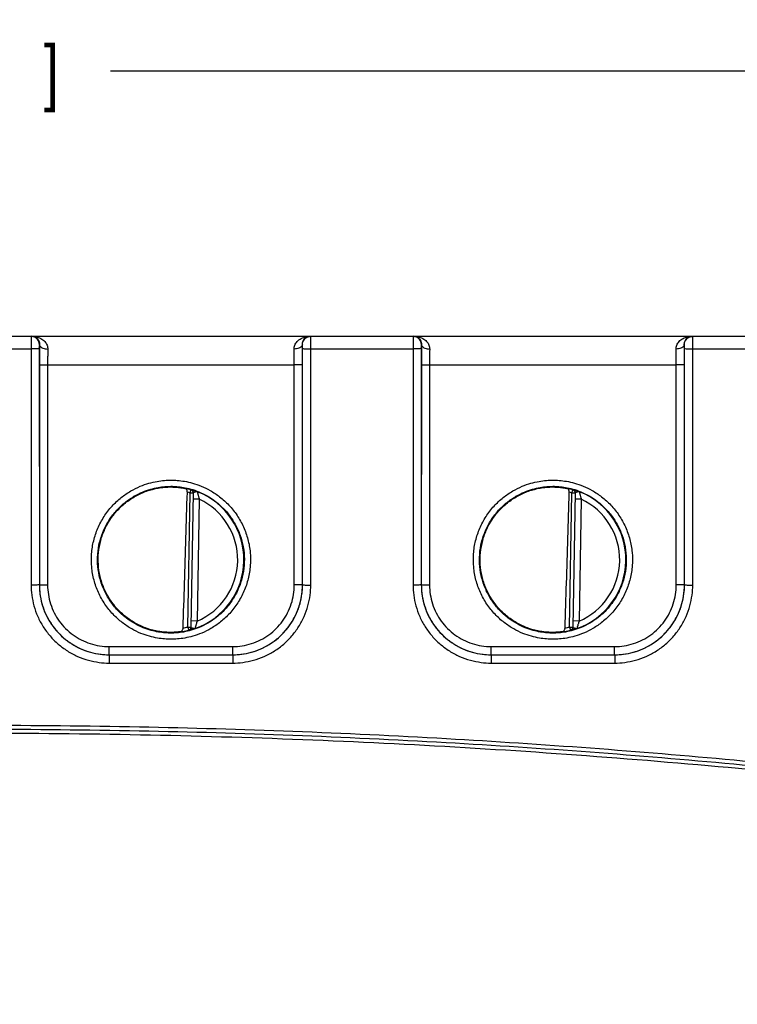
# Model space of a CAD drawing. Header units: inches. Extents: x 0 to 34, y 0 to 22.
# Tile 12 of 41: x 14.2 to 15.9, y 10 to 12.4. Entities that reach past the tile are written whole.
import ezdxf

# ---------------------------------------------------------------- set-up
doc = ezdxf.new("R2010")
doc.units = ezdxf.units.IN
doc.header["$LTSCALE"] = 1.87
doc.header["$MEASUREMENT"] = 0
doc.layers.get('0').update_dxf_attribs({"linetype": 'CONTINUOUS'})
doc.layers.add('DIMENSIONS', color=7, linetype='CONTINUOUS')
doc.styles.get("Standard").update_dxf_attribs({"font": 'txt', "width": 0.8})
doc.dimstyles.new('DIMSTYLE_1', dxfattribs={"dimtxt": 0.125, "dimasz": 0.1875, "dimexe": 0.18, "dimexo": 0.0625, "dimgap": 0.09, "dimtad": 0, "dimtih": 1, "dimtoh": 1, "dimdec": 3, "dimzin": 4, "dimdsep": 46, "dimtxsty": 'STANDARD', "dimblk": '_FILLED', "dimblk1": '_FILLED', "dimblk2": '_FILLED', "dimcen": 0.09, "dimadec": 0, "dimazin": 0, "dimtp": 0.01, "dimtm": 0.01, "dimtfac": 1, "dimtdec": 3, "dimtofl": 0, "dimtmove": 0, "dimatfit": 3, "dimldrblk": '_FILLED', "dimfxl": 1, "dimtolj": 1, "dimtzin": 4, "dimarcsym": 0})

# ---------------------------------------------------------------- blocks, each defined once
blk = doc.blocks.new('_FILLED')
at = {"color": 0, "linetype": 'BYBLOCK'}
blk.add_solid([(0, 0), (-1, 0.167), (-1, -0.167)], dxfattribs=at)
blk = doc.blocks.new('*D9')
at = {"layer": 'DIMENSIONS', "color": 2, "linetype": 'CONTINUOUS'}
for p, q in [((10.1883, 10.6991), (10.1883, 12.4276)), ((18.0686, 10.0303), (18.0686, 12.4276)), ((10.1883, 12.3026), (12.8284, 12.3026)), ((18.0686, 12.3026), (14.3784, 12.3026))]:
    blk.add_line(p, q, dxfattribs=at)
at = {"layer": 'DIMENSIONS', "color": 2, "linetype": 'CONTINUOUS', "xscale": 0.1875, "yscale": 0.1875, "zscale": 0.1875, "rotation": 180}
blk.add_blockref('_FILLED', (10.1883, 12.3026), dxfattribs=at)
at = {"layer": 'DIMENSIONS', "color": 2, "linetype": 'CONTINUOUS', "xscale": 0.1875, "yscale": 0.1875, "zscale": 0.1875}
blk.add_blockref('_FILLED', (18.0686, 12.3026), dxfattribs=at)
at = {"layer": 'DIMENSIONS', "color": 2, "linetype": 'CONTINUOUS', "width": 0.8}
for s, p in [('[', (13.4159, 12.2401)), (']', (14.2159, 12.2401)), ('7.88', (12.8909, 12.2401)), ('200.158', (13.5159, 12.2401))]:
    blk.add_text(s, height=0.125, dxfattribs=at).set_placement(p)

msp = doc.modelspace()

# ---------------------------------------------------------------- linework, layer by layer
at = {"color": 7, "linetype": 'CONTINUOUS'}
for p, q in [((10.2356, 11.6568), (18.0096, 11.6568)), ((14.2056, 11.6368), (14.2053, 11.6368)), ((14.8459, 11.6368), (14.8455, 11.6368)), ((15.1356, 11.6368), (15.1353, 11.6368)), ((15.7759, 11.6368), (15.7755, 11.6368)), ((13.9361, 11.6265), (14.1851, 11.6265)), ((14.1851, 11.6265), (14.1852, 11.0512)), ((14.2051, 11.6267), (14.2052, 11.0514)), ((14.846, 11.0514), (14.8461, 11.6267)), ((14.866, 11.0512), (14.8661, 11.6265)), ((14.8661, 11.6265), (15.1151, 11.6265)), ((15.1151, 11.6265), (15.1152, 11.0512)), ((15.1351, 11.6267), (15.1352, 11.0514)), ((15.776, 11.0514), (15.7761, 11.6267)), ((15.796, 11.0512), (15.7961, 11.6265)), ((15.7961, 11.6265), (16.0451, 11.6265)), ((14.2053, 11.5876), (14.2052, 11.0514)), ((14.2253, 11.5874), (14.2252, 11.0513)), ((14.2253, 11.5874), (14.8258, 11.5874)), ((14.8259, 11.0513), (14.8258, 11.5874)), ((14.8459, 11.0514), (14.8458, 11.5876)), ((15.1353, 11.5876), (15.1352, 11.0514)), ((15.1553, 11.5874), (15.1552, 11.0513)), ((15.1553, 11.5874), (15.7558, 11.5874)), ((15.7559, 11.0513), (15.7558, 11.5874)), ((15.7759, 11.0514), (15.7758, 11.5876)), ((14.5663, 10.9489), (14.572, 11.2751)), ((14.572, 11.2751), (14.5742, 11.2827)), ((14.5799, 11.275), (14.572, 11.2751)), ((14.5742, 11.2827), (14.5742, 11.2831)), ((14.5799, 11.2754), (14.5742, 10.9484)), ((15.4963, 10.9489), (15.502, 11.2751)), ((15.502, 11.2751), (15.5042, 11.2827)), ((15.5099, 11.275), (15.502, 11.2751)), ((15.5042, 11.2827), (15.5042, 11.2831)), ((15.5099, 11.2754), (15.5042, 10.9484)), ((14.5946, 11.2599), (14.5796, 11.2602)), ((14.5946, 11.2599), (14.5895, 10.9633)), ((15.5246, 11.2599), (15.5096, 11.2602)), ((15.5246, 11.2599), (15.5195, 10.9633)), ((14.2052, 11.0514), (14.2052, 11.0514)), ((14.846, 11.0514), (14.8459, 11.0514)), ((15.1352, 11.0514), (15.1352, 11.0514)), ((15.776, 11.0514), (15.7759, 11.0514)), ((14.5895, 10.9633), (14.5745, 10.9636)), ((15.5195, 10.9633), (15.5045, 10.9636)), ((14.5663, 10.9489), (14.5742, 10.9488)), ((14.5663, 10.9489), (14.5682, 10.9413)), ((14.5682, 10.9409), (14.5682, 10.9413)), ((15.4963, 10.9489), (15.5042, 10.9488)), ((15.4963, 10.9489), (15.4982, 10.9413)), ((15.4982, 10.9409), (15.4982, 10.9413)), ((14.3752, 10.9013), (14.6759, 10.9013)), ((14.3752, 10.8814), (14.3752, 10.9013)), ((14.6759, 10.8814), (14.6759, 10.9013)), ((15.3052, 10.9013), (15.6059, 10.9013)), ((15.3052, 10.8814), (15.3052, 10.9013)), ((15.6059, 10.8814), (15.6059, 10.9013)), ((14.3752, 10.8814), (14.676, 10.8814)), ((14.3752, 10.8814), (14.6759, 10.8814)), ((14.3752, 10.8814), (14.3752, 10.8814)), ((14.3752, 10.8814), (14.3752, 10.8612)), ((14.3752, 10.8612), (14.676, 10.8612)), ((14.676, 10.8814), (14.6759, 10.8814)), ((14.676, 10.8814), (14.676, 10.8612)), ((15.3052, 10.8814), (15.606, 10.8814)), ((15.3052, 10.8814), (15.6059, 10.8814)), ((15.3052, 10.8814), (15.3052, 10.8814)), ((15.3052, 10.8814), (15.3052, 10.8612)), ((15.3052, 10.8612), (15.606, 10.8612)), ((15.606, 10.8814), (15.6059, 10.8814)), ((15.606, 10.8814), (15.606, 10.8612))]:
    msp.add_line(p, q, dxfattribs=at)
for centre, radius, start, end in [((14.5256, 11.1128), 0.1768, 74.0306, 78.9352), ((14.5256, 11.1128), 0.1689, 74.0306, 76.3334), ((14.5256, 11.1128), 0.1776, 289.2015, 68.7985), ((15.4556, 11.1128), 0.1768, 74.0306, 78.9352), ((15.4556, 11.1128), 0.1689, 74.0306, 76.3334), ((15.4556, 11.1128), 0.1776, 289.2015, 68.7985), ((14.5256, 11.1128), 0.1626, 293.1447, 64.8553), ((15.4556, 11.1128), 0.1626, 293.1447, 64.8553), ((14.5256, 11.1128), 0.1768, 277.0061, 283.9694), ((14.5256, 11.1128), 0.1689, 280.096, 283.9695), ((15.4556, 11.1128), 0.1768, 277.0061, 283.9694), ((15.4556, 11.1128), 0.1689, 280.096, 283.9695)]:
    msp.add_arc(centre, radius, start, end, dxfattribs=at)
for points, knots in [([(14.1853, 11.6568), (14.185, 11.6568), (14.1855, 11.6552), (14.1853, 11.6544), (14.1852, 11.6538)], [0, 0, 0, 0, 0.25372, 1, 1, 1, 1]), ([(14.1852, 11.6538), (14.185, 11.6527), (14.1852, 11.6497), (14.1851, 11.6451), (14.1851, 11.6394), (14.1851, 11.6331), (14.1851, 11.6288), (14.1851, 11.6265)], [0, 0, 0, 0, 0.13253, 0.308536, 0.519099, 0.753547, 1, 1, 1, 1]), ([(14.2053, 11.6368), (14.2053, 11.6389), (14.2046, 11.6431), (14.2017, 11.6487), (14.1972, 11.6532), (14.1915, 11.6561), (14.1873, 11.6568), (14.1853, 11.6568)], [0, 0, 0, 0, 0.200013, 0.400021, 0.600021, 0.800013, 1, 1, 1, 1]), ([(14.1869, 11.6568), (14.1896, 11.6568), (14.1949, 11.6563), (14.2022, 11.6545), (14.2085, 11.6517), (14.2139, 11.6483), (14.2182, 11.6443), (14.2216, 11.64), (14.224, 11.6353), (14.2253, 11.6305), (14.2256, 11.6273), (14.2256, 11.6257)], [0, 0, 0, 0, 0.149486, 0.285395, 0.409463, 0.52371, 0.630053, 0.729624, 0.823373, 0.913032, 1, 1, 1, 1]), ([(14.1909, 11.6563), (14.1921, 11.6561), (14.1944, 11.6553), (14.1975, 11.6535), (14.2001, 11.6513), (14.2022, 11.6487), (14.2038, 11.6459), (14.2049, 11.6429), (14.2055, 11.6399), (14.2056, 11.6378), (14.2056, 11.6368)], [0, 0, 0, 0, 0.140598, 0.273278, 0.400712, 0.524977, 0.646822, 0.766279, 0.884008, 1, 1, 1, 1]), ([(14.8255, 11.6257), (14.8255, 11.6273), (14.8258, 11.6305), (14.8272, 11.6353), (14.8295, 11.64), (14.8329, 11.6443), (14.8373, 11.6483), (14.8426, 11.6517), (14.8489, 11.6545), (14.8563, 11.6563), (14.8615, 11.6568), (14.8642, 11.6568)], [0, 0, 0, 0, 0.086968, 0.176627, 0.270376, 0.369946, 0.47629, 0.590537, 0.714605, 0.850514, 1, 1, 1, 1]), ([(14.8455, 11.6368), (14.8455, 11.6378), (14.8456, 11.6399), (14.8463, 11.6429), (14.8474, 11.6459), (14.849, 11.6487), (14.8511, 11.6513), (14.8537, 11.6535), (14.8567, 11.6553), (14.859, 11.6561), (14.8603, 11.6563)], [0, 0, 0, 0, 0.115992, 0.233721, 0.353178, 0.475023, 0.599288, 0.726722, 0.859402, 1, 1, 1, 1]), ([(14.8459, 11.6368), (14.8459, 11.6389), (14.8465, 11.6431), (14.8494, 11.6487), (14.8539, 11.6532), (14.8596, 11.6561), (14.8638, 11.6568), (14.8659, 11.6568)], [0, 0, 0, 0, 0.200014, 0.400023, 0.600023, 0.800014, 1, 1, 1, 1]), ([(14.8661, 11.6265), (14.8661, 11.6288), (14.8661, 11.6331), (14.866, 11.6394), (14.8661, 11.6451), (14.8659, 11.6497), (14.8662, 11.6535), (14.8656, 11.6552), (14.8661, 11.6568), (14.8659, 11.6568)], [0, 0, 0, 0, 0.221963, 0.433115, 0.622755, 0.781272, 0.900632, 0.974788, 1, 1, 1, 1]), ([(15.1153, 11.6568), (15.115, 11.6568), (15.1155, 11.6552), (15.1153, 11.6544), (15.1152, 11.6538)], [0, 0, 0, 0, 0.25372, 1, 1, 1, 1]), ([(15.1152, 11.6538), (15.115, 11.6527), (15.1152, 11.6497), (15.1151, 11.6451), (15.1151, 11.6394), (15.1151, 11.6331), (15.1151, 11.6288), (15.1151, 11.6265)], [0, 0, 0, 0, 0.13253, 0.308536, 0.519099, 0.753547, 1, 1, 1, 1]), ([(15.1353, 11.6368), (15.1353, 11.6389), (15.1346, 11.6431), (15.1317, 11.6487), (15.1272, 11.6532), (15.1215, 11.6561), (15.1173, 11.6568), (15.1153, 11.6568)], [0, 0, 0, 0, 0.200013, 0.400021, 0.600021, 0.800013, 1, 1, 1, 1]), ([(15.1169, 11.6568), (15.1196, 11.6568), (15.1249, 11.6563), (15.1322, 11.6545), (15.1385, 11.6517), (15.1439, 11.6483), (15.1482, 11.6443), (15.1516, 11.64), (15.154, 11.6353), (15.1553, 11.6305), (15.1556, 11.6273), (15.1556, 11.6257)], [0, 0, 0, 0, 0.149486, 0.285395, 0.409463, 0.52371, 0.630053, 0.729624, 0.823373, 0.913032, 1, 1, 1, 1]), ([(15.1209, 11.6563), (15.1221, 11.6561), (15.1244, 11.6553), (15.1275, 11.6535), (15.1301, 11.6513), (15.1322, 11.6487), (15.1338, 11.6459), (15.1349, 11.6429), (15.1355, 11.6399), (15.1356, 11.6378), (15.1356, 11.6368)], [0, 0, 0, 0, 0.140598, 0.273278, 0.400712, 0.524977, 0.646822, 0.766279, 0.884008, 1, 1, 1, 1]), ([(15.7555, 11.6257), (15.7555, 11.6273), (15.7558, 11.6305), (15.7572, 11.6353), (15.7595, 11.64), (15.7629, 11.6443), (15.7673, 11.6483), (15.7726, 11.6517), (15.7789, 11.6545), (15.7863, 11.6563), (15.7915, 11.6568), (15.7942, 11.6568)], [0, 0, 0, 0, 0.086968, 0.176627, 0.270376, 0.369946, 0.47629, 0.590537, 0.714605, 0.850514, 1, 1, 1, 1]), ([(15.7755, 11.6368), (15.7755, 11.6378), (15.7756, 11.6399), (15.7763, 11.6429), (15.7774, 11.6459), (15.779, 11.6487), (15.7811, 11.6513), (15.7837, 11.6535), (15.7867, 11.6553), (15.789, 11.6561), (15.7903, 11.6563)], [0, 0, 0, 0, 0.115992, 0.233721, 0.353178, 0.475023, 0.599288, 0.726722, 0.859402, 1, 1, 1, 1]), ([(15.7759, 11.6368), (15.7759, 11.6389), (15.7765, 11.6431), (15.7794, 11.6487), (15.7839, 11.6532), (15.7896, 11.6561), (15.7938, 11.6568), (15.7959, 11.6568)], [0, 0, 0, 0, 0.200014, 0.400023, 0.600023, 0.800014, 1, 1, 1, 1]), ([(15.7961, 11.6265), (15.7961, 11.6288), (15.7961, 11.6331), (15.796, 11.6394), (15.7961, 11.6451), (15.7959, 11.6497), (15.7962, 11.6535), (15.7956, 11.6552), (15.7961, 11.6568), (15.7959, 11.6568)], [0, 0, 0, 0, 0.221963, 0.433115, 0.622755, 0.781272, 0.900632, 0.974788, 1, 1, 1, 1]), ([(14.2053, 11.6368), (14.2049, 11.6368), (14.2053, 11.6355), (14.2051, 11.6345), (14.2051, 11.6328), (14.2051, 11.631), (14.2051, 11.6289), (14.2051, 11.6274), (14.2051, 11.6267)], [0, 0, 0, 0, 0.09961, 0.218863, 0.377231, 0.566792, 0.778058, 1, 1, 1, 1]), ([(14.2056, 11.6368), (14.2056, 11.6328), (14.2055, 11.6246), (14.2054, 11.6122), (14.2053, 11.5998), (14.2053, 11.5916), (14.2053, 11.5876)], [0, 0, 0, 0, 0.241533, 0.499169, 0.756973, 1, 1, 1, 1]), ([(14.2056, 11.6368), (14.2056, 11.6356), (14.2065, 11.633), (14.2096, 11.6299), (14.2141, 11.6276), (14.2196, 11.6261), (14.2235, 11.6257), (14.2256, 11.6257)], [0, 0, 0, 0, 0.143987, 0.314094, 0.518322, 0.751254, 1, 1, 1, 1]), ([(14.8455, 11.6368), (14.8455, 11.6356), (14.8446, 11.633), (14.8415, 11.6299), (14.8371, 11.6276), (14.8316, 11.6261), (14.8276, 11.6257), (14.8255, 11.6257)], [0, 0, 0, 0, 0.143987, 0.314095, 0.518323, 0.751255, 1, 1, 1, 1]), ([(14.8458, 11.5876), (14.8458, 11.5916), (14.8458, 11.5998), (14.8457, 11.6122), (14.8457, 11.6247), (14.8456, 11.6328), (14.8455, 11.6368)], [0, 0, 0, 0, 0.243432, 0.501448, 0.758983, 1, 1, 1, 1]), ([(14.8461, 11.6267), (14.8461, 11.6274), (14.8461, 11.6289), (14.8461, 11.631), (14.846, 11.6328), (14.8461, 11.6345), (14.8458, 11.6355), (14.8462, 11.6368), (14.8459, 11.6368)], [0, 0, 0, 0, 0.221942, 0.433208, 0.622769, 0.781137, 0.90039, 1, 1, 1, 1]), ([(15.1353, 11.6368), (15.1349, 11.6368), (15.1353, 11.6355), (15.1351, 11.6345), (15.1351, 11.6328), (15.1351, 11.631), (15.1351, 11.6289), (15.1351, 11.6274), (15.1351, 11.6267)], [0, 0, 0, 0, 0.09961, 0.218863, 0.377231, 0.566792, 0.778058, 1, 1, 1, 1]), ([(15.1356, 11.6368), (15.1356, 11.6328), (15.1355, 11.6246), (15.1354, 11.6122), (15.1353, 11.5998), (15.1353, 11.5916), (15.1353, 11.5876)], [0, 0, 0, 0, 0.241533, 0.499169, 0.756973, 1, 1, 1, 1]), ([(15.1356, 11.6368), (15.1356, 11.6356), (15.1365, 11.633), (15.1396, 11.6299), (15.1441, 11.6276), (15.1496, 11.6261), (15.1535, 11.6257), (15.1556, 11.6257)], [0, 0, 0, 0, 0.143987, 0.314094, 0.518322, 0.751254, 1, 1, 1, 1]), ([(15.7755, 11.6368), (15.7755, 11.6356), (15.7746, 11.633), (15.7715, 11.6299), (15.7671, 11.6276), (15.7616, 11.6261), (15.7576, 11.6257), (15.7555, 11.6257)], [0, 0, 0, 0, 0.143987, 0.314095, 0.518323, 0.751255, 1, 1, 1, 1]), ([(15.7758, 11.5876), (15.7758, 11.5916), (15.7758, 11.5998), (15.7757, 11.6122), (15.7757, 11.6247), (15.7756, 11.6328), (15.7755, 11.6368)], [0, 0, 0, 0, 0.243432, 0.501448, 0.758983, 1, 1, 1, 1]), ([(15.7761, 11.6267), (15.7761, 11.6274), (15.7761, 11.6289), (15.7761, 11.631), (15.776, 11.6328), (15.7761, 11.6345), (15.7758, 11.6355), (15.7762, 11.6368), (15.7759, 11.6368)], [0, 0, 0, 0, 0.221942, 0.433208, 0.622769, 0.781137, 0.90039, 1, 1, 1, 1]), ([(14.2051, 11.6267), (14.2048, 11.6265), (14.2034, 11.6268), (14.2007, 11.6265), (14.1963, 11.6266), (14.191, 11.6265), (14.1871, 11.6265), (14.1851, 11.6265)], [0, 0, 0, 0, 0.053268, 0.197128, 0.417842, 0.694288, 1, 1, 1, 1]), ([(14.2256, 11.6257), (14.2255, 11.6226), (14.2255, 11.6162), (14.2254, 11.6066), (14.2253, 11.5969), (14.2253, 11.5905), (14.2253, 11.5874)], [0, 0, 0, 0, 0.241617, 0.499338, 0.757134, 1, 1, 1, 1]), ([(14.8258, 11.5874), (14.8258, 11.5905), (14.8258, 11.5969), (14.8257, 11.6066), (14.8257, 11.6162), (14.8256, 11.6226), (14.8255, 11.6257)], [0, 0, 0, 0, 0.243281, 0.501281, 0.758886, 1, 1, 1, 1]), ([(14.8461, 11.6267), (14.8464, 11.6265), (14.8478, 11.6268), (14.8505, 11.6265), (14.8548, 11.6266), (14.8601, 11.6265), (14.864, 11.6265), (14.8661, 11.6265)], [0, 0, 0, 0, 0.053268, 0.197128, 0.417843, 0.694288, 1, 1, 1, 1]), ([(15.1351, 11.6267), (15.1348, 11.6265), (15.1334, 11.6268), (15.1307, 11.6265), (15.1263, 11.6266), (15.121, 11.6265), (15.1171, 11.6265), (15.1151, 11.6265)], [0, 0, 0, 0, 0.053268, 0.197128, 0.417842, 0.694288, 1, 1, 1, 1]), ([(15.1556, 11.6257), (15.1555, 11.6226), (15.1555, 11.6162), (15.1554, 11.6066), (15.1553, 11.5969), (15.1553, 11.5905), (15.1553, 11.5874)], [0, 0, 0, 0, 0.241617, 0.499338, 0.757134, 1, 1, 1, 1]), ([(15.7558, 11.5874), (15.7558, 11.5905), (15.7558, 11.5969), (15.7557, 11.6066), (15.7557, 11.6162), (15.7556, 11.6226), (15.7555, 11.6257)], [0, 0, 0, 0, 0.243281, 0.501281, 0.758886, 1, 1, 1, 1]), ([(15.7761, 11.6267), (15.7764, 11.6265), (15.7778, 11.6268), (15.7805, 11.6265), (15.7848, 11.6266), (15.7901, 11.6265), (15.794, 11.6265), (15.7961, 11.6265)], [0, 0, 0, 0, 0.053268, 0.197128, 0.417843, 0.694288, 1, 1, 1, 1]), ([(14.2053, 11.5876), (14.2056, 11.5874), (14.207, 11.5877), (14.2098, 11.5874), (14.2141, 11.5875), (14.2194, 11.5874), (14.2233, 11.5874), (14.2253, 11.5874)], [0, 0, 0, 0, 0.053268, 0.197128, 0.417842, 0.694288, 1, 1, 1, 1]), ([(14.8458, 11.5876), (14.8455, 11.5874), (14.8441, 11.5877), (14.8414, 11.5874), (14.8371, 11.5875), (14.8317, 11.5874), (14.8278, 11.5874), (14.8258, 11.5874)], [0, 0, 0, 0, 0.053268, 0.197128, 0.417843, 0.694288, 1, 1, 1, 1]), ([(15.1353, 11.5876), (15.1356, 11.5874), (15.137, 11.5877), (15.1398, 11.5874), (15.1441, 11.5875), (15.1494, 11.5874), (15.1533, 11.5874), (15.1553, 11.5874)], [0, 0, 0, 0, 0.053268, 0.197128, 0.417842, 0.694288, 1, 1, 1, 1]), ([(15.7758, 11.5876), (15.7755, 11.5874), (15.7741, 11.5877), (15.7714, 11.5874), (15.7671, 11.5875), (15.7617, 11.5874), (15.7578, 11.5874), (15.7558, 11.5874)], [0, 0, 0, 0, 0.053268, 0.197128, 0.417843, 0.694288, 1, 1, 1, 1]), ([(14.5256, 10.9192), (14.5204, 10.9192), (14.5094, 10.9196), (14.4919, 10.9218), (14.4725, 10.9262), (14.4514, 10.9334), (14.429, 10.9443), (14.406, 10.9596), (14.3837, 10.9797), (14.364, 11.0044), (14.3483, 11.0326), (14.3374, 11.0631), (14.3318, 11.0949), (14.3315, 11.1272), (14.3366, 11.1592), (14.3468, 11.1898), (14.362, 11.2184), (14.3814, 11.2436), (14.4036, 11.2644), (14.4269, 11.2803), (14.4497, 11.2916), (14.4712, 11.2992), (14.4911, 11.3038), (14.509, 11.3061), (14.5203, 11.3066), (14.5256, 11.3066)], [0, 0, 0, 0, 0.025402, 0.054262, 0.086852, 0.123427, 0.164227, 0.209523, 0.259155, 0.311614, 0.364765, 0.417697, 0.470586, 0.523518, 0.576419, 0.629325, 0.682422, 0.735168, 0.785587, 0.831838, 0.873532, 0.910953, 0.944336, 0.97393, 1, 1, 1, 1]), ([(14.5256, 11.3066), (14.5307, 11.3066), (14.5417, 11.3061), (14.5593, 11.3039), (14.5787, 11.2996), (14.5999, 11.2923), (14.6223, 11.2814), (14.6453, 11.2661), (14.6675, 11.2459), (14.6873, 11.2212), (14.7029, 11.1929), (14.7138, 11.1624), (14.7194, 11.1306), (14.7196, 11.0983), (14.7145, 11.0664), (14.7042, 11.0357), (14.689, 11.0072), (14.6695, 10.982), (14.6473, 10.9613), (14.6241, 10.9454), (14.6014, 10.9341), (14.5798, 10.9265), (14.56, 10.9219), (14.5421, 10.9196), (14.5308, 10.9192), (14.5256, 10.9192)], [0, 0, 0, 0, 0.025433, 0.054334, 0.086974, 0.123604, 0.164464, 0.209822, 0.259508, 0.311997, 0.365157, 0.41809, 0.470981, 0.523917, 0.576824, 0.629736, 0.682833, 0.735555, 0.785921, 0.832105, 0.873732, 0.91109, 0.944416, 0.973963, 1, 1, 1, 1]), ([(15.4556, 10.9192), (15.4504, 10.9192), (15.4394, 10.9196), (15.4219, 10.9218), (15.4025, 10.9262), (15.3814, 10.9334), (15.359, 10.9443), (15.336, 10.9596), (15.3137, 10.9797), (15.294, 11.0044), (15.2783, 11.0326), (15.2674, 11.0631), (15.2618, 11.0949), (15.2615, 11.1272), (15.2666, 11.1592), (15.2768, 11.1898), (15.292, 11.2184), (15.3114, 11.2436), (15.3336, 11.2644), (15.3569, 11.2803), (15.3797, 11.2916), (15.4012, 11.2992), (15.4211, 11.3038), (15.439, 11.3061), (15.4503, 11.3066), (15.4556, 11.3066)], [0, 0, 0, 0, 0.025402, 0.054262, 0.086852, 0.123427, 0.164227, 0.209523, 0.259155, 0.311614, 0.364765, 0.417697, 0.470586, 0.523518, 0.576419, 0.629325, 0.682422, 0.735168, 0.785587, 0.831838, 0.873532, 0.910953, 0.944336, 0.97393, 1, 1, 1, 1]), ([(15.4556, 11.3066), (15.4607, 11.3066), (15.4717, 11.3061), (15.4893, 11.3039), (15.5087, 11.2996), (15.5299, 11.2923), (15.5523, 11.2814), (15.5753, 11.2661), (15.5975, 11.2459), (15.6173, 11.2212), (15.6329, 11.1929), (15.6438, 11.1624), (15.6494, 11.1306), (15.6496, 11.0983), (15.6445, 11.0664), (15.6342, 11.0357), (15.619, 11.0072), (15.5995, 10.982), (15.5773, 10.9613), (15.5541, 10.9454), (15.5314, 10.9341), (15.5098, 10.9265), (15.49, 10.9219), (15.4721, 10.9196), (15.4608, 10.9192), (15.4556, 10.9192)], [0, 0, 0, 0, 0.025433, 0.054334, 0.086974, 0.123604, 0.164464, 0.209822, 0.259508, 0.311997, 0.365157, 0.41809, 0.470981, 0.523917, 0.576824, 0.629736, 0.682833, 0.735555, 0.785921, 0.832105, 0.873732, 0.91109, 0.944416, 0.973963, 1, 1, 1, 1]), ([(14.5256, 10.934), (14.5208, 10.934), (14.5107, 10.9345), (14.4945, 10.9365), (14.4766, 10.9405), (14.4571, 10.9472), (14.4364, 10.9572), (14.4152, 10.9713), (14.3947, 10.9899), (14.3765, 11.0127), (14.362, 11.0387), (14.352, 11.0668), (14.3468, 11.0962), (14.3465, 11.126), (14.3512, 11.1555), (14.3607, 11.1838), (14.3747, 11.2101), (14.3926, 11.2333), (14.4131, 11.2525), (14.4345, 11.2672), (14.4555, 11.2777), (14.4754, 11.2847), (14.4937, 11.2889), (14.5103, 11.291), (14.5207, 11.2915), (14.5256, 11.2915)], [0, 0, 0, 0, 0.025411, 0.054271, 0.086861, 0.123435, 0.164234, 0.209531, 0.259168, 0.311634, 0.364787, 0.417717, 0.470605, 0.523536, 0.576436, 0.62934, 0.682438, 0.735187, 0.785605, 0.831851, 0.873539, 0.910956, 0.944335, 0.973926, 1, 1, 1, 1]), ([(14.496, 10.9382), (14.4863, 10.9398), (14.4671, 10.9447), (14.44, 10.9568), (14.4152, 10.9732), (14.3935, 10.9935), (14.3755, 11.0172), (14.3617, 11.0435), (14.3524, 11.0717), (14.348, 11.1011), (14.3485, 11.1308), (14.354, 11.16), (14.3642, 11.1879), (14.3789, 11.2137), (14.3978, 11.2367), (14.4202, 11.2562), (14.4455, 11.2718), (14.473, 11.2829), (14.4924, 11.2871), (14.5021, 11.2884)], [0, 0, 0, 0, 0.058829, 0.11766, 0.176489, 0.235318, 0.294146, 0.352975, 0.411803, 0.470631, 0.529458, 0.588284, 0.647109, 0.705933, 0.764756, 0.823578, 0.882399, 0.94122, 1, 1, 1, 1]), ([(14.5021, 11.2884), (14.5048, 11.2888), (14.51, 11.2893), (14.5178, 11.2898), (14.523, 11.2899), (14.5256, 11.2899)], [0, 0, 0, 0, 0.338811, 0.67242, 1, 1, 1, 1]), ([(14.5256, 11.2915), (14.5303, 11.2915), (14.5405, 11.2911), (14.5566, 11.289), (14.5746, 11.285), (14.5941, 11.2783), (14.6148, 11.2682), (14.636, 11.2541), (14.6565, 11.2355), (14.6747, 11.2126), (14.6892, 11.1866), (14.6992, 11.1585), (14.7044, 11.1291), (14.7046, 11.0993), (14.6999, 11.0698), (14.6904, 11.0415), (14.6763, 11.0152), (14.6584, 10.992), (14.6379, 10.9729), (14.6165, 10.9583), (14.5955, 10.9478), (14.5756, 10.9408), (14.5573, 10.9366), (14.5408, 10.9345), (14.5304, 10.934), (14.5256, 10.934)], [0, 0, 0, 0, 0.025442, 0.054343, 0.086981, 0.12361, 0.164467, 0.209825, 0.259515, 0.31201, 0.365171, 0.418103, 0.470993, 0.523927, 0.576833, 0.629744, 0.682842, 0.735568, 0.785935, 0.832115, 0.873737, 0.911091, 0.944414, 0.973959, 1, 1, 1, 1]), ([(14.5256, 11.2899), (14.5287, 11.2899), (14.5347, 11.2897), (14.5435, 11.2889), (14.5518, 11.2878), (14.557, 11.2868), (14.5595, 11.2863)], [0, 0, 0, 0, 0.270703, 0.53172, 0.776883, 1, 1, 1, 1]), ([(14.5552, 10.9465), (14.5564, 10.9829), (14.5587, 11.056), (14.5621, 11.1661), (14.5644, 11.2399), (14.5655, 11.2769)], [0, 0, 0, 0, 0.330502, 0.663842, 1, 1, 1, 1]), ([(14.5655, 11.2769), (14.5655, 11.2776), (14.5654, 11.2792), (14.5648, 11.2816), (14.5636, 11.2837), (14.5618, 11.2854), (14.5603, 11.2861), (14.5595, 11.2863)], [0, 0, 0, 0, 0.188553, 0.395405, 0.598268, 0.796741, 1, 1, 1, 1]), ([(14.5742, 11.2831), (14.5742, 11.2834), (14.5755, 11.2827), (14.5766, 11.2827), (14.5789, 11.2819), (14.5818, 11.2811), (14.5855, 11.2799), (14.5883, 11.2789), (14.5898, 11.2783)], [0, 0, 0, 0, 0.058416, 0.143258, 0.275398, 0.461837, 0.706442, 1, 1, 1, 1]), ([(14.5799, 11.2754), (14.5799, 11.2765), (14.5795, 11.2788), (14.5774, 11.2816), (14.5753, 11.2828), (14.5742, 11.2831)], [0, 0, 0, 0, 0.333314, 0.666646, 1, 1, 1, 1]), ([(14.5795, 11.2778), (14.5792, 11.2785), (14.5784, 11.28), (14.5766, 11.2817), (14.575, 11.2825), (14.5742, 11.2827)], [0, 0, 0, 0, 0.313032, 0.656508, 1, 1, 1, 1]), ([(14.5798, 11.2764), (14.5797, 11.2768), (14.5796, 11.2773), (14.5795, 11.2777), (14.5795, 11.2778)], [0, 0, 0, 0, 0.832988, 1, 1, 1, 1]), ([(14.5799, 11.2754), (14.5799, 11.2755), (14.58, 11.276), (14.5806, 11.2765), (14.5815, 11.2771), (14.5828, 11.2777), (14.5847, 11.2783), (14.5871, 11.2787), (14.5889, 11.2786), (14.5898, 11.2783)], [0, 0, 0, 0, 0.048939, 0.113981, 0.207708, 0.339667, 0.516353, 0.738334, 1, 1, 1, 1]), ([(14.5898, 11.2783), (14.5898, 11.2782), (14.5899, 11.2778), (14.5901, 11.2771), (14.5903, 11.2761), (14.5906, 11.2747), (14.5911, 11.2729), (14.5917, 11.2705), (14.5925, 11.2676), (14.5935, 11.264), (14.5942, 11.2614), (14.5946, 11.2599)], [0, 0, 0, 0, 0.025795, 0.059205, 0.111166, 0.185277, 0.284606, 0.412117, 0.572109, 0.768372, 1, 1, 1, 1]), ([(15.4556, 10.934), (15.4508, 10.934), (15.4407, 10.9345), (15.4245, 10.9365), (15.4066, 10.9405), (15.3871, 10.9472), (15.3664, 10.9572), (15.3452, 10.9713), (15.3247, 10.9899), (15.3065, 11.0127), (15.292, 11.0387), (15.282, 11.0668), (15.2768, 11.0962), (15.2765, 11.126), (15.2812, 11.1555), (15.2907, 11.1838), (15.3047, 11.2101), (15.3226, 11.2333), (15.3431, 11.2525), (15.3645, 11.2672), (15.3855, 11.2777), (15.4054, 11.2847), (15.4237, 11.2889), (15.4403, 11.291), (15.4507, 11.2915), (15.4556, 11.2915)], [0, 0, 0, 0, 0.025411, 0.054271, 0.086861, 0.123435, 0.164234, 0.209531, 0.259168, 0.311634, 0.364787, 0.417717, 0.470605, 0.523536, 0.576436, 0.62934, 0.682438, 0.735187, 0.785605, 0.831851, 0.873539, 0.910956, 0.944335, 0.973926, 1, 1, 1, 1]), ([(15.426, 10.9382), (15.4163, 10.9398), (15.3971, 10.9447), (15.37, 10.9568), (15.3452, 10.9732), (15.3235, 10.9935), (15.3055, 11.0172), (15.2917, 11.0435), (15.2824, 11.0717), (15.278, 11.1011), (15.2785, 11.1308), (15.284, 11.16), (15.2942, 11.1879), (15.3089, 11.2137), (15.3278, 11.2367), (15.3502, 11.2562), (15.3755, 11.2718), (15.403, 11.2829), (15.4224, 11.2871), (15.4321, 11.2884)], [0, 0, 0, 0, 0.058829, 0.11766, 0.176489, 0.235318, 0.294146, 0.352975, 0.411803, 0.470631, 0.529458, 0.588284, 0.647109, 0.705933, 0.764756, 0.823578, 0.882399, 0.94122, 1, 1, 1, 1]), ([(15.4321, 11.2884), (15.4348, 11.2888), (15.44, 11.2893), (15.4478, 11.2898), (15.453, 11.2899), (15.4556, 11.2899)], [0, 0, 0, 0, 0.338811, 0.67242, 1, 1, 1, 1]), ([(15.4556, 11.2915), (15.4603, 11.2915), (15.4705, 11.2911), (15.4866, 11.289), (15.5046, 11.285), (15.5241, 11.2783), (15.5448, 11.2682), (15.566, 11.2541), (15.5865, 11.2355), (15.6047, 11.2126), (15.6192, 11.1866), (15.6292, 11.1585), (15.6344, 11.1291), (15.6346, 11.0993), (15.6299, 11.0698), (15.6204, 11.0415), (15.6063, 11.0152), (15.5884, 10.992), (15.5679, 10.9729), (15.5465, 10.9583), (15.5255, 10.9478), (15.5056, 10.9408), (15.4873, 10.9366), (15.4708, 10.9345), (15.4604, 10.934), (15.4556, 10.934)], [0, 0, 0, 0, 0.025442, 0.054343, 0.086981, 0.12361, 0.164467, 0.209825, 0.259515, 0.31201, 0.365171, 0.418103, 0.470993, 0.523927, 0.576833, 0.629744, 0.682842, 0.735568, 0.785935, 0.832115, 0.873737, 0.911091, 0.944414, 0.973959, 1, 1, 1, 1]), ([(15.4556, 11.2899), (15.4587, 11.2899), (15.4647, 11.2897), (15.4735, 11.2889), (15.4818, 11.2878), (15.487, 11.2868), (15.4895, 11.2863)], [0, 0, 0, 0, 0.270703, 0.53172, 0.776883, 1, 1, 1, 1]), ([(15.4852, 10.9465), (15.4864, 10.9829), (15.4887, 11.056), (15.4921, 11.1661), (15.4944, 11.2399), (15.4955, 11.2769)], [0, 0, 0, 0, 0.330502, 0.663842, 1, 1, 1, 1]), ([(15.4955, 11.2769), (15.4955, 11.2776), (15.4954, 11.2792), (15.4948, 11.2816), (15.4936, 11.2837), (15.4918, 11.2854), (15.4903, 11.2861), (15.4895, 11.2863)], [0, 0, 0, 0, 0.188553, 0.395405, 0.598268, 0.796741, 1, 1, 1, 1]), ([(15.5042, 11.2831), (15.5042, 11.2834), (15.5055, 11.2827), (15.5066, 11.2827), (15.5089, 11.2819), (15.5118, 11.2811), (15.5155, 11.2799), (15.5183, 11.2789), (15.5198, 11.2783)], [0, 0, 0, 0, 0.058416, 0.143258, 0.275398, 0.461837, 0.706442, 1, 1, 1, 1]), ([(15.5099, 11.2754), (15.5099, 11.2765), (15.5095, 11.2788), (15.5074, 11.2816), (15.5053, 11.2828), (15.5042, 11.2831)], [0, 0, 0, 0, 0.333314, 0.666646, 1, 1, 1, 1]), ([(15.5095, 11.2778), (15.5092, 11.2785), (15.5084, 11.28), (15.5066, 11.2817), (15.505, 11.2825), (15.5042, 11.2827)], [0, 0, 0, 0, 0.313032, 0.656508, 1, 1, 1, 1]), ([(15.5098, 11.2764), (15.5097, 11.2768), (15.5096, 11.2773), (15.5095, 11.2777), (15.5095, 11.2778)], [0, 0, 0, 0, 0.832988, 1, 1, 1, 1]), ([(15.5099, 11.2754), (15.5099, 11.2755), (15.51, 11.276), (15.5106, 11.2765), (15.5115, 11.2771), (15.5128, 11.2777), (15.5147, 11.2783), (15.5171, 11.2787), (15.5189, 11.2786), (15.5198, 11.2783)], [0, 0, 0, 0, 0.048939, 0.113981, 0.207708, 0.339667, 0.516353, 0.738334, 1, 1, 1, 1]), ([(15.5198, 11.2783), (15.5198, 11.2782), (15.5199, 11.2778), (15.5201, 11.2771), (15.5203, 11.2761), (15.5206, 11.2747), (15.5211, 11.2729), (15.5217, 11.2705), (15.5225, 11.2676), (15.5235, 11.264), (15.5242, 11.2614), (15.5246, 11.2599)], [0, 0, 0, 0, 0.025795, 0.059205, 0.111166, 0.185277, 0.284606, 0.412117, 0.572109, 0.768372, 1, 1, 1, 1]), ([(14.2052, 11.0514), (14.2048, 11.0512), (14.2035, 11.0514), (14.2007, 11.0512), (14.1964, 11.0512), (14.1911, 11.0512), (14.1872, 11.0512), (14.1852, 11.0512)], [0, 0, 0, 0, 0.053268, 0.197126, 0.417841, 0.694286, 1, 1, 1, 1]), ([(14.1852, 11.0512), (14.1852, 11.043), (14.1863, 11.0261), (14.1915, 11.0003), (14.2007, 10.9742), (14.2139, 10.9494), (14.2307, 10.9268), (14.2506, 10.9069), (14.2732, 10.8901), (14.298, 10.8768), (14.3241, 10.8676), (14.3499, 10.8623), (14.367, 10.8612), (14.3752, 10.8612)], [0, 0, 0, 0, 0.081836, 0.170728, 0.263921, 0.358811, 0.452965, 0.54624, 0.640362, 0.735261, 0.828575, 0.917731, 1, 1, 1, 1]), ([(14.2052, 11.0514), (14.2052, 11.0441), (14.2061, 11.0289), (14.2108, 11.0058), (14.2191, 10.9825), (14.2309, 10.9603), (14.2459, 10.94), (14.2637, 10.9223), (14.2839, 10.9072), (14.3061, 10.8954), (14.3294, 10.8871), (14.3526, 10.8824), (14.3679, 10.8814), (14.3752, 10.8814)], [0, 0, 0, 0, 0.081866, 0.170765, 0.263956, 0.358834, 0.452969, 0.546223, 0.640329, 0.735218, 0.828535, 0.917702, 1, 1, 1, 1]), ([(14.2052, 11.0514), (14.2052, 11.0426), (14.2066, 11.0249), (14.2128, 10.9989), (14.223, 10.9741), (14.2371, 10.9512), (14.2545, 10.9307), (14.275, 10.9133), (14.2979, 10.8993), (14.3227, 10.889), (14.3487, 10.8828), (14.3664, 10.8814), (14.3752, 10.8814)], [0, 0, 0, 0, 0.099076, 0.198931, 0.29925, 0.399691, 0.500037, 0.600379, 0.700806, 0.801109, 0.900945, 1, 1, 1, 1]), ([(14.2052, 11.0514), (14.2056, 11.0513), (14.207, 11.0515), (14.2097, 11.0512), (14.214, 11.0513), (14.2193, 11.0513), (14.2232, 11.0513), (14.2252, 11.0513)], [0, 0, 0, 0, 0.053269, 0.19713, 0.417845, 0.69429, 1, 1, 1, 1]), ([(14.2252, 11.0513), (14.2252, 11.0435), (14.2265, 11.0279), (14.2319, 11.0049), (14.2409, 10.983), (14.2533, 10.9628), (14.2687, 10.9448), (14.2868, 10.9293), (14.307, 10.917), (14.3289, 10.9079), (14.3518, 10.9025), (14.3674, 10.9013), (14.3752, 10.9013)], [0, 0, 0, 0, 0.099037, 0.198898, 0.299226, 0.399681, 0.500045, 0.600401, 0.70084, 0.801148, 0.900987, 1, 1, 1, 1]), ([(14.6759, 10.8814), (14.6847, 10.8814), (14.7025, 10.8828), (14.7284, 10.889), (14.7532, 10.8992), (14.7762, 10.9133), (14.7966, 10.9307), (14.8141, 10.9512), (14.8281, 10.9741), (14.8383, 10.9989), (14.8445, 11.0249), (14.8459, 11.0426), (14.8459, 11.0514)], [0, 0, 0, 0, 0.099038, 0.198863, 0.299159, 0.399587, 0.499929, 0.600274, 0.700716, 0.80104, 0.900907, 1, 1, 1, 1]), ([(14.6759, 10.9013), (14.6837, 10.9013), (14.6993, 10.9025), (14.7222, 10.9079), (14.7441, 10.917), (14.7644, 10.9293), (14.7824, 10.9447), (14.7978, 10.9628), (14.8102, 10.983), (14.8192, 11.0049), (14.8247, 11.0279), (14.8259, 11.0435), (14.8259, 11.0513)], [0, 0, 0, 0, 0.098998, 0.198826, 0.299131, 0.399571, 0.49993, 0.600292, 0.700744, 0.801076, 0.900947, 1, 1, 1, 1]), ([(14.676, 10.8814), (14.6833, 10.8814), (14.6985, 10.8824), (14.7216, 10.887), (14.7449, 10.8953), (14.7672, 10.9072), (14.7874, 10.9222), (14.8052, 10.9399), (14.8202, 10.9602), (14.832, 10.9824), (14.8403, 11.0057), (14.845, 11.0288), (14.846, 11.0441), (14.846, 11.0514)], [0, 0, 0, 0, 0.082104, 0.171135, 0.264381, 0.359266, 0.453391, 0.546644, 0.640758, 0.735639, 0.8289, 0.917937, 1, 1, 1, 1]), ([(14.676, 10.8612), (14.6841, 10.8612), (14.7011, 10.8623), (14.727, 10.8675), (14.753, 10.8768), (14.7779, 10.89), (14.8005, 10.9068), (14.8204, 10.9267), (14.8371, 10.9493), (14.8504, 10.9741), (14.8597, 11.0002), (14.8649, 11.026), (14.866, 11.043), (14.866, 11.0512)], [0, 0, 0, 0, 0.082072, 0.171094, 0.264341, 0.359238, 0.453382, 0.546656, 0.640786, 0.735677, 0.828937, 0.917964, 1, 1, 1, 1]), ([(14.8459, 11.0514), (14.8456, 11.0513), (14.8442, 11.0515), (14.8415, 11.0512), (14.8371, 11.0513), (14.8318, 11.0513), (14.8279, 11.0513), (14.8259, 11.0513)], [0, 0, 0, 0, 0.053268, 0.197128, 0.417842, 0.694288, 1, 1, 1, 1]), ([(14.846, 11.0514), (14.8463, 11.0512), (14.8477, 11.0514), (14.8504, 11.0512), (14.8547, 11.0512), (14.86, 11.0512), (14.8639, 11.0512), (14.866, 11.0512)], [0, 0, 0, 0, 0.053268, 0.197128, 0.417842, 0.694288, 1, 1, 1, 1]), ([(15.1352, 11.0514), (15.1348, 11.0512), (15.1335, 11.0514), (15.1307, 11.0512), (15.1264, 11.0512), (15.1211, 11.0512), (15.1172, 11.0512), (15.1152, 11.0512)], [0, 0, 0, 0, 0.053268, 0.197126, 0.417841, 0.694286, 1, 1, 1, 1]), ([(15.1152, 11.0512), (15.1152, 11.043), (15.1163, 11.0261), (15.1215, 11.0003), (15.1307, 10.9742), (15.1439, 10.9494), (15.1607, 10.9268), (15.1806, 10.9069), (15.2032, 10.8901), (15.228, 10.8768), (15.2541, 10.8676), (15.2799, 10.8623), (15.297, 10.8612), (15.3052, 10.8612)], [0, 0, 0, 0, 0.081836, 0.170728, 0.263921, 0.358811, 0.452965, 0.54624, 0.640362, 0.735261, 0.828575, 0.917731, 1, 1, 1, 1]), ([(15.1352, 11.0514), (15.1352, 11.0441), (15.1361, 11.0289), (15.1408, 11.0058), (15.1491, 10.9825), (15.1609, 10.9603), (15.1759, 10.94), (15.1937, 10.9223), (15.2139, 10.9072), (15.2361, 10.8954), (15.2594, 10.8871), (15.2826, 10.8824), (15.2979, 10.8814), (15.3052, 10.8814)], [0, 0, 0, 0, 0.081866, 0.170765, 0.263956, 0.358834, 0.452969, 0.546223, 0.640329, 0.735218, 0.828535, 0.917702, 1, 1, 1, 1]), ([(15.1352, 11.0514), (15.1352, 11.0426), (15.1366, 11.0249), (15.1428, 10.9989), (15.153, 10.9741), (15.1671, 10.9512), (15.1845, 10.9307), (15.205, 10.9133), (15.2279, 10.8993), (15.2527, 10.889), (15.2787, 10.8828), (15.2964, 10.8814), (15.3052, 10.8814)], [0, 0, 0, 0, 0.099076, 0.198931, 0.29925, 0.399691, 0.500037, 0.600379, 0.700806, 0.801109, 0.900945, 1, 1, 1, 1]), ([(15.1352, 11.0514), (15.1356, 11.0513), (15.137, 11.0515), (15.1397, 11.0512), (15.144, 11.0513), (15.1493, 11.0513), (15.1532, 11.0513), (15.1552, 11.0513)], [0, 0, 0, 0, 0.053269, 0.19713, 0.417845, 0.69429, 1, 1, 1, 1]), ([(15.1552, 11.0513), (15.1552, 11.0435), (15.1565, 11.0279), (15.1619, 11.0049), (15.1709, 10.983), (15.1833, 10.9628), (15.1987, 10.9448), (15.2168, 10.9293), (15.237, 10.917), (15.2589, 10.9079), (15.2818, 10.9025), (15.2974, 10.9013), (15.3052, 10.9013)], [0, 0, 0, 0, 0.099037, 0.198898, 0.299226, 0.399681, 0.500045, 0.600401, 0.70084, 0.801148, 0.900987, 1, 1, 1, 1]), ([(15.6059, 10.8814), (15.6147, 10.8814), (15.6325, 10.8828), (15.6584, 10.889), (15.6832, 10.8992), (15.7062, 10.9133), (15.7266, 10.9307), (15.7441, 10.9512), (15.7581, 10.9741), (15.7683, 10.9989), (15.7745, 11.0249), (15.7759, 11.0426), (15.7759, 11.0514)], [0, 0, 0, 0, 0.099038, 0.198863, 0.299159, 0.399587, 0.499929, 0.600274, 0.700716, 0.80104, 0.900907, 1, 1, 1, 1]), ([(15.6059, 10.9013), (15.6137, 10.9013), (15.6293, 10.9025), (15.6522, 10.9079), (15.6741, 10.917), (15.6944, 10.9293), (15.7124, 10.9447), (15.7278, 10.9628), (15.7402, 10.983), (15.7492, 11.0049), (15.7547, 11.0279), (15.7559, 11.0435), (15.7559, 11.0513)], [0, 0, 0, 0, 0.098998, 0.198826, 0.299131, 0.399571, 0.49993, 0.600292, 0.700744, 0.801076, 0.900947, 1, 1, 1, 1]), ([(15.606, 10.8814), (15.6133, 10.8814), (15.6285, 10.8824), (15.6516, 10.887), (15.6749, 10.8953), (15.6972, 10.9072), (15.7174, 10.9222), (15.7352, 10.9399), (15.7502, 10.9602), (15.762, 10.9824), (15.7703, 11.0057), (15.775, 11.0288), (15.776, 11.0441), (15.776, 11.0514)], [0, 0, 0, 0, 0.082104, 0.171135, 0.264381, 0.359266, 0.453391, 0.546644, 0.640758, 0.735639, 0.8289, 0.917937, 1, 1, 1, 1]), ([(15.606, 10.8612), (15.6141, 10.8612), (15.6311, 10.8623), (15.657, 10.8675), (15.683, 10.8768), (15.7079, 10.89), (15.7305, 10.9068), (15.7504, 10.9267), (15.7671, 10.9493), (15.7804, 10.9741), (15.7897, 11.0002), (15.7949, 11.026), (15.796, 11.043), (15.796, 11.0512)], [0, 0, 0, 0, 0.082072, 0.171094, 0.264341, 0.359238, 0.453382, 0.546656, 0.640786, 0.735677, 0.828937, 0.917964, 1, 1, 1, 1]), ([(15.7759, 11.0514), (15.7756, 11.0513), (15.7742, 11.0515), (15.7715, 11.0512), (15.7671, 11.0513), (15.7618, 11.0513), (15.7579, 11.0513), (15.7559, 11.0513)], [0, 0, 0, 0, 0.053268, 0.197128, 0.417842, 0.694288, 1, 1, 1, 1]), ([(15.776, 11.0514), (15.7763, 11.0512), (15.7777, 11.0514), (15.7804, 11.0512), (15.7847, 11.0512), (15.79, 11.0512), (15.7939, 11.0512), (15.796, 11.0512)], [0, 0, 0, 0, 0.053268, 0.197128, 0.417842, 0.694288, 1, 1, 1, 1]), ([(14.5895, 10.9633), (14.589, 10.962), (14.5882, 10.9596), (14.5872, 10.9563), (14.5863, 10.9535), (14.5857, 10.9512), (14.5851, 10.9494), (14.5847, 10.9479), (14.5844, 10.9468), (14.5842, 10.9461), (14.5841, 10.9455), (14.584, 10.9452), (14.584, 10.9451)], [0, 0, 0, 0, 0.212751, 0.396239, 0.549297, 0.674367, 0.774798, 0.853178, 0.911721, 0.952946, 0.979643, 1, 1, 1, 1]), ([(15.5195, 10.9633), (15.519, 10.962), (15.5182, 10.9596), (15.5172, 10.9563), (15.5163, 10.9535), (15.5157, 10.9512), (15.5151, 10.9494), (15.5147, 10.9479), (15.5144, 10.9468), (15.5142, 10.9461), (15.5141, 10.9455), (15.514, 10.9452), (15.514, 10.9451)], [0, 0, 0, 0, 0.212751, 0.396239, 0.549297, 0.674367, 0.774798, 0.853178, 0.911721, 0.952946, 0.979643, 1, 1, 1, 1]), ([(14.5256, 10.9358), (14.5224, 10.9358), (14.5158, 10.9359), (14.506, 10.9367), (14.4994, 10.9376), (14.496, 10.9382)], [0, 0, 0, 0, 0.325003, 0.658985, 1, 1, 1, 1]), ([(14.5471, 10.9373), (14.5449, 10.937), (14.5402, 10.9365), (14.533, 10.936), (14.5281, 10.9358), (14.5256, 10.9358)], [0, 0, 0, 0, 0.315254, 0.650207, 1, 1, 1, 1]), ([(14.5471, 10.9373), (14.5481, 10.9375), (14.5499, 10.938), (14.5522, 10.9396), (14.5539, 10.9417), (14.5549, 10.9441), (14.5551, 10.9457), (14.5552, 10.9465)], [0, 0, 0, 0, 0.217683, 0.42094, 0.621121, 0.820634, 1, 1, 1, 1]), ([(14.5742, 10.9484), (14.5742, 10.9473), (14.5736, 10.945), (14.5714, 10.9422), (14.5693, 10.9412), (14.5682, 10.9409)], [0, 0, 0, 0, 0.333314, 0.666646, 1, 1, 1, 1]), ([(14.584, 10.9451), (14.5824, 10.9446), (14.5797, 10.9437), (14.5758, 10.9426), (14.573, 10.9419), (14.5707, 10.9412), (14.5695, 10.9412), (14.5682, 10.9406), (14.5682, 10.9409)], [0, 0, 0, 0, 0.294601, 0.539062, 0.72513, 0.857039, 0.941695, 1, 1, 1, 1]), ([(14.5732, 10.945), (14.573, 10.9447), (14.5723, 10.9436), (14.5706, 10.9421), (14.5691, 10.9415), (14.5682, 10.9413)], [0, 0, 0, 0, 0.204498, 0.60488, 1, 1, 1, 1]), ([(14.574, 10.9473), (14.574, 10.9469), (14.5739, 10.9465), (14.5737, 10.9461), (14.5737, 10.946)], [0, 0, 0, 0, 0.837233, 1, 1, 1, 1]), ([(14.584, 10.9451), (14.5831, 10.9448), (14.5812, 10.9448), (14.5789, 10.9453), (14.577, 10.946), (14.5757, 10.9466), (14.5748, 10.9472), (14.5743, 10.9478), (14.5742, 10.9482), (14.5742, 10.9484)], [0, 0, 0, 0, 0.261923, 0.484021, 0.660562, 0.792445, 0.886081, 0.951068, 1, 1, 1, 1]), ([(15.4556, 10.9358), (15.4524, 10.9358), (15.4458, 10.9359), (15.436, 10.9367), (15.4294, 10.9376), (15.426, 10.9382)], [0, 0, 0, 0, 0.325003, 0.658985, 1, 1, 1, 1]), ([(15.4771, 10.9373), (15.4749, 10.937), (15.4702, 10.9365), (15.463, 10.936), (15.4581, 10.9358), (15.4556, 10.9358)], [0, 0, 0, 0, 0.315254, 0.650207, 1, 1, 1, 1]), ([(15.4771, 10.9373), (15.4781, 10.9375), (15.4799, 10.938), (15.4822, 10.9396), (15.4839, 10.9417), (15.4849, 10.9441), (15.4851, 10.9457), (15.4852, 10.9465)], [0, 0, 0, 0, 0.217683, 0.42094, 0.621121, 0.820634, 1, 1, 1, 1]), ([(15.5042, 10.9484), (15.5042, 10.9473), (15.5036, 10.945), (15.5014, 10.9422), (15.4993, 10.9412), (15.4982, 10.9409)], [0, 0, 0, 0, 0.333314, 0.666646, 1, 1, 1, 1]), ([(15.514, 10.9451), (15.5124, 10.9446), (15.5097, 10.9437), (15.5058, 10.9426), (15.503, 10.9419), (15.5007, 10.9412), (15.4995, 10.9412), (15.4982, 10.9406), (15.4982, 10.9409)], [0, 0, 0, 0, 0.294601, 0.539062, 0.72513, 0.857039, 0.941695, 1, 1, 1, 1]), ([(15.5032, 10.945), (15.503, 10.9447), (15.5023, 10.9436), (15.5006, 10.9421), (15.4991, 10.9415), (15.4982, 10.9413)], [0, 0, 0, 0, 0.204498, 0.60488, 1, 1, 1, 1]), ([(15.504, 10.9473), (15.504, 10.9469), (15.5039, 10.9465), (15.5037, 10.9461), (15.5037, 10.946)], [0, 0, 0, 0, 0.837233, 1, 1, 1, 1]), ([(15.514, 10.9451), (15.5131, 10.9448), (15.5112, 10.9448), (15.5089, 10.9453), (15.507, 10.946), (15.5057, 10.9466), (15.5048, 10.9472), (15.5043, 10.9478), (15.5042, 10.9482), (15.5042, 10.9484)], [0, 0, 0, 0, 0.261923, 0.484021, 0.660562, 0.792445, 0.886081, 0.951068, 1, 1, 1, 1]), ([(17.5994, 10.3938), (17.4365, 10.423), (17.0837, 10.4818), (16.5163, 10.5608), (15.8783, 10.6299), (15.1814, 10.6819), (14.4419, 10.7101), (13.6861, 10.7105), (12.9449, 10.6827), (12.2449, 10.6311), (11.603, 10.5619), (11.0315, 10.4825), (10.6759, 10.4232), (10.5118, 10.3938)], [0, 0, 0, 0, 0.069671, 0.150611, 0.241199, 0.339822, 0.444815, 0.552719, 0.657993, 0.757075, 0.848224, 0.929761, 1, 1, 1, 1]), ([(17.5977, 10.3843), (17.4349, 10.4135), (17.0822, 10.4722), (16.5151, 10.5512), (15.8774, 10.6203), (15.1808, 10.6722), (14.4417, 10.7005), (13.6863, 10.7008), (12.9454, 10.6731), (12.2457, 10.6214), (11.6042, 10.5523), (11.033, 10.4729), (10.6776, 10.4137), (10.5135, 10.3843)], [0, 0, 0, 0, 0.069671, 0.150611, 0.241199, 0.339823, 0.444815, 0.552719, 0.657993, 0.757075, 0.848224, 0.929761, 1, 1, 1, 1]), ([(10.515, 10.3757), (10.7743, 10.4222), (11.295, 10.505), (12.0804, 10.5984), (12.8692, 10.6608), (13.6599, 10.692), (14.4512, 10.692), (15.242, 10.6608), (16.0307, 10.5984), (16.8162, 10.505), (17.3368, 10.4222), (17.5961, 10.3757)], [0, 0, 0, 0, 0.111029, 0.222135, 0.33328, 0.44443, 0.555571, 0.66672, 0.777866, 0.888971, 1, 1, 1, 1])]:
    msp.add_open_spline(points, degree=3, knots=knots, dxfattribs=at)
for points in [[(14.1869, 11.6568), (14.1882, 11.6568), (14.1896, 11.6566), (14.1909, 11.6563)], [(14.8603, 11.6563), (14.8616, 11.6566), (14.8629, 11.6568), (14.8642, 11.6568)], [(15.1169, 11.6568), (15.1182, 11.6568), (15.1196, 11.6566), (15.1209, 11.6563)], [(15.7903, 11.6563), (15.7916, 11.6566), (15.7929, 11.6568), (15.7942, 11.6568)], [(14.5799, 11.275), (14.5799, 11.2755), (14.5799, 11.276), (14.5798, 11.2764)], [(15.5099, 11.275), (15.5099, 11.2755), (15.5099, 11.276), (15.5098, 11.2764)], [(14.5737, 10.946), (14.5735, 10.9457), (14.5734, 10.9453), (14.5732, 10.945)], [(14.5742, 10.9488), (14.5742, 10.9483), (14.5741, 10.9478), (14.574, 10.9473)], [(15.5037, 10.946), (15.5035, 10.9457), (15.5034, 10.9453), (15.5032, 10.945)], [(15.5042, 10.9488), (15.5042, 10.9483), (15.5041, 10.9478), (15.504, 10.9473)]]:
    msp.add_open_spline(points, degree=3, dxfattribs=at)

# ---------------------------------------------------------------- dimensions: what is measured, and where the dimension line sits
at = {"layer": 'DIMENSIONS', "color": 2, "linetype": 'CONTINUOUS'}
dim = msp.add_linear_dim(base=(18.0686, 12.3026), p1=(10.1883, 10.6991), p2=(18.0686, 10.0303), dimstyle='DIMSTYLE_1', dxfattribs=at)
dim.commit()
dim.dimension.update_dxf_attribs({"geometry": '*D9', "text_midpoint": (13.6034, 12.3026), "dimtype": 160})

doc.saveas('drawing.dxf')
